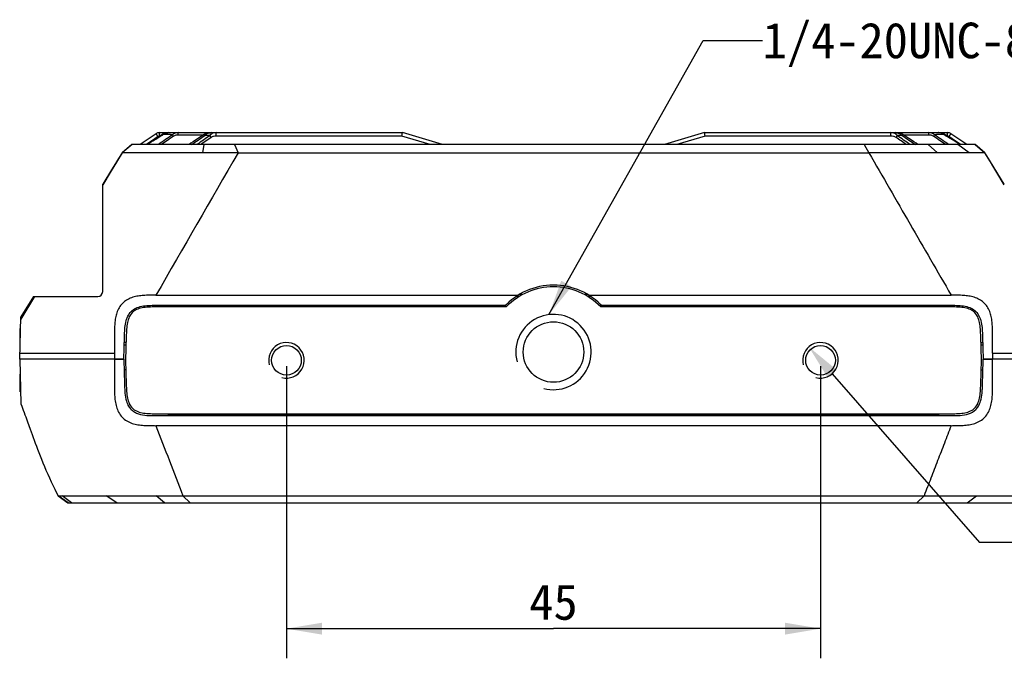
# Model space of a CAD drawing. Header units: millimetres. Extents: x 53 to 279, y 85 to 259.
# Tile 10 of 14: x 119 to 202, y 153 to 207. Entities that reach past the tile are written whole.
import ezdxf
from ezdxf.enums import TextEntityAlignment as Align

# ---------------------------------------------------------------- set-up
doc = ezdxf.new("R2010")
doc.units = ezdxf.units.MM
doc.header["$LTSCALE"] = 23.1
doc.header["$PDMODE"] = 3
doc.header["$PDSIZE"] = 8
doc.layers.get('0').update_dxf_attribs({"linetype": 'CONTINUOUS'})
doc.layers.get('Defpoints').update_dxf_attribs({"linetype": 'CONTINUOUS'})
for name, color, linetype in [('00_COMPONENTS', 7, 'CONTINUOUS'), ('50_ALL_DETAILS', 7, 'CONTINUOUS'), ('51__DRAFT_DIMS', 7, 'CONTINUOUS')]:
    doc.layers.add(name, color=color, linetype=linetype)
doc.styles.get("Standard").update_dxf_attribs({"font": 'simfang.ttf'})
doc.dimstyles.new('DIMSTYLE_3', dxfattribs={"dimtxt": 3, "dimasz": 3, "dimexe": 2.5, "dimexo": 0.5, "dimgap": 0.75, "dimtad": 1, "dimdsep": 46, "dimtxsty": 'STANDARD', "dimblk": '_FILLED', "dimblk1": '_FILLED', "dimblk2": '_FILLED', "dimcen": 0.09, "dimclrt": 3, "dimazin": 2, "dimtp": 0.3, "dimtm": 0.3, "dimtfac": 1, "dimtofl": 0, "dimtmove": 0, "dimatfit": 3, "dimldrblk": '_FILLED', "dimfxl": 1, "dimtolj": 1, "dimarcsym": 0})
doc.dimstyles.new('DIMSTYLE_5', dxfattribs={"dimtxt": 3, "dimasz": 3, "dimexe": 2.5, "dimexo": 0.5, "dimtad": 1, "dimdsep": 46, "dimtxsty": 'STANDARD', "dimblk": '_FILLED', "dimblk1": '_FILLED', "dimblk2": '_FILLED', "dimcen": 0.09, "dimclrt": 3, "dimazin": 2, "dimtp": 0.1, "dimtm": 0.1, "dimtfac": 1, "dimtofl": 0, "dimtmove": 0, "dimatfit": 1, "dimldrblk": '_FILLED', "dimfxl": 1, "dimtolj": 1, "dimarcsym": 0})
doc.dimstyles.get("Standard").update_dxf_attribs({"dimtxt": 3, "dimasz": 3, "dimexe": 2.5, "dimexo": 0.5, "dimtad": 1, "dimdsep": 46, "dimtxsty": 'STANDARD', "dimblk": '_FILLED', "dimblk1": '_FILLED', "dimblk2": '_FILLED', "dimcen": 0.09, "dimclrt": 3, "dimazin": 2, "dimtol": 1, "dimtp": 0.01, "dimtm": 0.01, "dimtfac": 1, "dimtofl": 0, "dimtmove": 0, "dimatfit": 3, "dimldrblk": '_FILLED', "dimfxl": 1, "dimtolj": 1, "dimarcsym": 0})

# ---------------------------------------------------------------- blocks, each defined once
blk = doc.blocks.new('_FILLED')
at = {"color": 0, "linetype": 'ByBlock'}
blk.add_solid([(0, 0), (-1, 0.167), (-1, -0.167)], dxfattribs=at)
blk = doc.blocks.new('*D6')
at = {"layer": '51__DRAFT_DIMS', "color": 4}
for p, q in [((141.485, 177.292), (141.485, 152.669)), ((186.485, 177.292), (186.485, 152.669)), ((141.485, 155.169), (163.985, 155.169)), ((186.485, 155.169), (163.985, 155.169))]:
    blk.add_line(p, q, dxfattribs=at)
at = {"layer": '51__DRAFT_DIMS', "color": 4, "xscale": 3, "yscale": 3, "zscale": 3, "rotation": 180}
blk.add_blockref('_FILLED', (141.485, 155.169), dxfattribs=at)
at = {"layer": '51__DRAFT_DIMS', "color": 4, "xscale": 3, "yscale": 3, "zscale": 3}
blk.add_blockref('_FILLED', (186.485, 155.169), dxfattribs=at)
at = {"layer": '51__DRAFT_DIMS', "color": 3}
blk.add_text('45', height=3, dxfattribs=at).set_placement((163.985, 155.919), align=Align.CENTER)
blk = doc.blocks.new('*D7')
at = {"layer": '51__DRAFT_DIMS', "color": 0, "lineweight": -2}
for p in [(187.47, 176.661), (225.903, 162.42)]:
    blk.add_line(p, (199.877, 162.42), dxfattribs=at)
at = {"layer": 'Defpoints', "color": 0}
for p in [(185.5, 178.923), (187.47, 176.661)]:
    blk.add_point(p, dxfattribs=at)
at = {"layer": '51__DRAFT_DIMS', "color": 0, "linetype": 'ByBlock', "lineweight": -2, "xscale": 3, "yscale": 3, "zscale": 3, "rotation": 131.0624657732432}
blk.add_blockref('_FILLED', (185.5, 178.923), dxfattribs=at)
at = {"layer": '51__DRAFT_DIMS', "color": 3, "insert": (207.443, 167.045), "char_height": 3, "attachment_point": 1, "line_spacing_factor": 0.9}
blk.add_mtext('\\A1;{2-M3{\\fgdt;x}4.2}', dxfattribs=at)

msp = doc.modelspace()

# ---------------------------------------------------------------- linework, layer by layer
at = {"layer": '00_COMPONENTS'}
for p, q in [((130.493, 196.898), (129.167, 195.987)), ((130.663, 196.654), (130.034, 196.221)), ((130.776, 196.689), (130.776, 196.986)), ((130.776, 196.986), (151.255, 196.986)), ((130.802, 196.689), (130.776, 196.689)), ((132.363, 196.788), (132.363, 196.986)), ((134.477, 196.788), (132.363, 196.788)), ((134.552, 196.838), (133.817, 196.349)), ((135.025, 196.74), (134.615, 196.743)), ((135.144, 196.986), (135.144, 196.986)), ((135.555, 196.689), (135.555, 196.986)), ((151.212, 196.689), (135.555, 196.689)), ((151.212, 196.689), (151.255, 196.986)), ((153.591, 195.987), (151.212, 196.689)), ((154.643, 195.987), (151.255, 196.986)), ((176.72, 196.986), (173.332, 195.987)), ((176.763, 196.689), (174.383, 195.987)), ((176.72, 196.986), (197.195, 196.986)), ((176.723, 196.964), (176.72, 196.986)), ((176.763, 196.689), (176.72, 196.986)), ((176.763, 196.689), (176.758, 196.728)), ((192.422, 196.689), (176.763, 196.689)), ((192.422, 196.689), (192.422, 196.986)), ((193.357, 196.743), (192.952, 196.739)), ((195.608, 196.788), (193.495, 196.788)), ((195.608, 196.788), (195.608, 196.986)), ((197.195, 196.689), (197.169, 196.689)), ((197.195, 196.689), (197.195, 196.986)), ((197.944, 196.217), (197.308, 196.654)), ((198.804, 195.987), (197.478, 196.898)), ((128.466, 195.987), (127.636, 195.287)), ((128.471, 195.987), (127.643, 195.287)), ((128.469, 195.987), (128.469, 195.987)), ((199.509, 195.987), (128.471, 195.987)), ((134.359, 196.054), (134.263, 195.987)), ((135.129, 196.59), (134.359, 196.054)), ((134.448, 195.286), (134.551, 195.987)), ((137.102, 195.987), (137.406, 195.287)), ((190.168, 195.987), (190.564, 195.287)), ((196.338, 195.287), (195.547, 195.987)), ((199.008, 195.286), (198.058, 195.987)), ((198.293, 195.987), (198.176, 196.067)), ((199.507, 195.987), (200.327, 195.287)), ((199.869, 195.683), (199.511, 195.987)), ((199.907, 195.651), (199.512, 195.987)), ((127.635, 195.287), (126.748, 193.848)), ((127.636, 195.287), (126.846, 194.006)), ((127.643, 195.287), (127.343, 194.795)), ((127.752, 195.385), (127.635, 195.287)), ((127.636, 195.287), (127.635, 195.287)), ((127.635, 195.287), (127.635, 195.287)), ((127.636, 195.287), (127.636, 195.287)), ((127.643, 195.287), (127.636, 195.287)), ((130.021, 195.287), (129.731, 195.287)), ((130.319, 195.286), (130.021, 195.287)), ((132.961, 195.287), (132.947, 195.287)), ((133.322, 195.286), (132.961, 195.287)), ((137.406, 195.287), (190.564, 195.287)), ((200.335, 195.287), (199.907, 195.651)), ((200.333, 195.288), (200.249, 195.36)), ((200.627, 194.795), (200.327, 195.287)), ((200.33, 195.295), (200.331, 195.294)), ((200.497, 195.024), (200.33, 195.294)), ((201.026, 194.167), (200.331, 195.294)), ((201.973, 192.632), (200.497, 195.024)), ((127.343, 194.795), (125.997, 192.591)), ((201.973, 192.591), (200.627, 194.795)), ((126.748, 193.848), (125.997, 192.632)), ((126.846, 194.006), (126.117, 192.826)), ((201.235, 193.826), (201.039, 194.145)), ((201.965, 192.644), (201.235, 193.826)), ((125.997, 183.582), (125.997, 192.635)), ((126.117, 192.826), (126.082, 192.768)), ((120.255, 183.183), (119.095, 181.275)), ((119.095, 181.363), (120.212, 183.182)), ((120.16, 183.182), (119.098, 181.463)), ((120.16, 183.182), (125.597, 183.182)), ((130.479, 183.279), (161, 183.279)), ((160.863, 183.191), (161.129, 183.191)), ((161.402, 183.344), (161.112, 183.344)), ((166.859, 183.344), (166.568, 183.344)), ((166.842, 183.191), (167.107, 183.191)), ((166.97, 183.279), (197.491, 183.279)), ((130.477, 182.43), (159.943, 182.43)), ((160.008, 182.29), (130.477, 182.29)), ((197.493, 182.29), (167.962, 182.29)), ((168.028, 182.43), (197.493, 182.43)), ((119.004, 177.883), (119.098, 181.464)), ((119.037, 179.134), (119.037, 180.462)), ((119.072, 180.462), (119.037, 180.462)), ((119.067, 180.279), (119.037, 180.279)), ((127.78, 177.883), (127.835, 179.791)), ((127.972, 179.283), (127.821, 179.283)), ((127.985, 179.799), (127.933, 177.792)), ((200.038, 177.792), (199.985, 179.799)), ((199.999, 179.283), (200.15, 179.283)), ((200.135, 179.791), (200.191, 177.883)), ((127.815, 179.091), (127.967, 179.091)), ((200.004, 179.091), (200.155, 179.091)), ((119.004, 177.882), (119.103, 174.112)), ((127.781, 177.882), (119.004, 177.882)), ((119.017, 178.383), (126.986, 178.383)), ((126.987, 178.383), (126.986, 177.883)), ((126.986, 177.883), (127.78, 177.883)), ((127.933, 177.792), (127.985, 175.785)), ((199.985, 175.785), (200.038, 177.792)), ((200.158, 176.631), (200.191, 177.882)), ((200.191, 177.883), (200.984, 177.883)), ((208.967, 177.882), (200.191, 177.882)), ((200.984, 178.383), (208.954, 178.383)), ((200.985, 178.383), (200.985, 177.883)), ((127.954, 176.982), (127.804, 176.982)), ((200.017, 176.982), (200.167, 176.982)), ((119.037, 175.122), (119.037, 176.631)), ((119.071, 175.305), (119.037, 175.305)), ((119.037, 175.122), (119.076, 175.122)), ((119.511, 173.016), (119.655, 172.618)), ((119.655, 172.618), (119.883, 171.984)), ((130.477, 173.293), (197.493, 173.293)), ((119.883, 171.984), (120.045, 171.534)), ((197.493, 172.283), (130.478, 172.283)), ((122.233, 166.382), (122.233, 166.382)), ((122.233, 166.381), (123.066, 165.781)), ((123.084, 165.781), (122.249, 166.381)), ((122.249, 166.381), (122.595, 166.381)), ((123.383, 165.781), (122.595, 166.381)), ((127.176, 165.781), (126.3, 166.381)), ((131.201, 165.781), (130.514, 166.381)), ((130.514, 166.381), (132.754, 166.381)), ((132.754, 166.381), (133.371, 165.781)), ((132.754, 166.381), (195.217, 166.381)), ((195.217, 166.381), (194.6, 165.781)), ((198.837, 165.781), (199.62, 166.381)), ((199.62, 166.381), (203.542, 166.381)), ((123.066, 165.781), (204.905, 165.781))]:
    msp.add_line(p, q, dxfattribs=at)
for points in [[(130.768, 196.668), (130.358, 196.421), (130.162, 196.302), (129.975, 196.184), (129.795, 196.067), (129.677, 195.987)], [(131.076, 196.859), (130.981, 196.799), (130.768, 196.668)], [(131.56, 196.986), (131.498, 196.984), (131.399, 196.974), (131.304, 196.955), (131.213, 196.926), (131.13, 196.889), (131.076, 196.859)], [(135.144, 196.986), (135.063, 196.984), (134.953, 196.974), (134.841, 196.954), (134.728, 196.923), (134.623, 196.879), (134.552, 196.838)], [(151.253, 196.976), (151.254, 196.983), (151.255, 196.986)], [(193.419, 196.838), (193.342, 196.882), (193.239, 196.924), (193.128, 196.955), (193.016, 196.974), (192.904, 196.984), (192.827, 196.986)], [(193.94, 196.492), (193.51, 196.778), (193.419, 196.838)], [(196.895, 196.859), (196.841, 196.889), (196.757, 196.926), (196.666, 196.955), (196.571, 196.974), (196.472, 196.984), (196.411, 196.986)], [(198.176, 196.067), (197.997, 196.183), (197.809, 196.301), (197.614, 196.421), (197.411, 196.542), (197.203, 196.668), (196.99, 196.799), (196.895, 196.859)], [(133.817, 196.349), (133.619, 196.217), (133.427, 196.087), (133.28, 195.987)], [(194.691, 195.987), (194.536, 196.093), (194.344, 196.222), (194.145, 196.355), (193.94, 196.492)], [(127.643, 195.287), (127.64, 195.287), (127.636, 195.287), (127.636, 195.287)], [(200.334, 195.287), (200.335, 195.287), (200.335, 195.287)], [(119.103, 174.112), (119.17, 173.934), (119.236, 173.76), (119.303, 173.581), (119.371, 173.397), (119.441, 173.208), (119.511, 173.016)], [(120.045, 171.534), (120.131, 171.299), (120.219, 171.058), (120.31, 170.81), (120.406, 170.555), (120.505, 170.293), (120.609, 170.023), (120.718, 169.743), (120.833, 169.455), (120.954, 169.157), (121.083, 168.849), (121.22, 168.529), (121.364, 168.199), (121.512, 167.872), (121.662, 167.546), (121.816, 167.223), (121.965, 166.916), (122.107, 166.629), (122.233, 166.381)]]:
    msp.add_lwpolyline(points, dxfattribs=at)
for centre, radius in [((163.985, 178.491), 2.553), ((141.485, 177.792), 1.25), ((186.485, 177.792), 1.25)]:
    msp.add_circle(centre, radius, dxfattribs=at)
for centre, radius, start, end in [((130.776, 196.486), 0.5, 90, 124.51311), ((228.33, 56.521), 170.245, 124.50743, 124.99481), ((120.914, 213.242), 19.319, 300.91463, 301.81028), ((131.064, 175.004), 21.822, 89.57816, 89.91317), ((130.984, 166.519), 30.307, 88.29928, 89.54652), ((135.026, 196.436), 0.514, 137.9744, 143.24878), ((135.428, 196.449), 0.497, 141.49418, 144.25629), ((88.315, 164.003), 57.04, 34.84161, 35.02482), ((235.372, 166.997), 51.808, 144.96446, 145.16616), ((192.547, 196.448), 0.499, 35.75571, 38.47268), ((192.953, 196.442), 0.504, 36.72144, 39.41355), ((197.015, 164.968), 31.858, 90.48337, 91.66974), ((96.193, 51.556), 176.29, 55.01273, 55.48334), ((196.411, 196.191), 0.795, 87.07475, 89.99571), ((196.906, 176.078), 20.747, 90.08852, 90.44152), ((206.771, 212.779), 18.774, 238.18648, 239.04612), ((197.195, 196.486), 0.5, 55.48689, 90), ((133.503, 190.599), 6.572, 123.5836, 124.93132), ((193.784, 189.576), 7.803, 56.31176, 56.56777), ((194.478, 190.611), 6.557, 55.07345, 56.33732), ((125.597, 183.582), 0.4, 270, 360), ((163.985, 178.482), 5.65, 42.37518, 137.62338), ((163.985, 178.491), 5.5, 43.68677, 136.31323), ((163.985, 178.491), 3.175, 255, 195), ((141.485, 177.792), 1.5, 255, 195), ((186.485, 177.792), 1.5, 255, 195), ((2360.034, 236.388), 2233.02, 181.501346, 181.533437)]:
    msp.add_arc(centre, radius, start, end, dxfattribs=at)
for points in [[(129.867, 196.074), (130.183, 196.284), (130.513, 196.473), (130.839, 196.668)], [(130.776, 196.689), (130.736, 196.689), (130.695, 196.676), (130.663, 196.654)], [(131.972, 196.684), (131.629, 196.45), (131.282, 196.221), (130.94, 195.987)], [(131.097, 196.825), (131.116, 196.842), (131.137, 196.858), (131.159, 196.872)], [(133.488, 195.987), (133.861, 196.242), (134.239, 196.492), (134.615, 196.743)], [(135.025, 196.74), (134.668, 196.489), (134.314, 196.236), (133.956, 195.987)], [(135.371, 196.963), (135.311, 196.948), (135.253, 196.925), (135.199, 196.894)], [(135.555, 196.986), (135.493, 196.986), (135.431, 196.978), (135.371, 196.963)], [(192.607, 196.963), (192.547, 196.978), (192.484, 196.986), (192.422, 196.986)], [(192.737, 196.916), (192.695, 196.936), (192.652, 196.951), (192.607, 196.963)], [(194.02, 195.987), (193.663, 196.236), (193.308, 196.489), (192.952, 196.739)], [(193.357, 196.743), (193.733, 196.492), (194.11, 196.242), (194.483, 195.987)], [(197.03, 195.987), (196.688, 196.221), (196.342, 196.45), (195.999, 196.684)], [(196.664, 196.944), (196.596, 196.968), (196.523, 196.981), (196.451, 196.985)], [(196.81, 196.873), (196.765, 196.903), (196.715, 196.926), (196.664, 196.944)], [(196.874, 196.825), (196.854, 196.843), (196.832, 196.859), (196.81, 196.873)], [(198.083, 196.088), (197.767, 196.296), (197.439, 196.484), (197.115, 196.679)], [(197.308, 196.654), (197.276, 196.676), (197.235, 196.689), (197.195, 196.689)], [(193.713, 195.987), (193.425, 196.188), (193.136, 196.389), (192.847, 196.59)], [(137.406, 195.287), (135.097, 191.284), (132.788, 187.282), (130.479, 183.279)], [(127.814, 176.631), (127.821, 176.348), (127.827, 176.064), (127.835, 175.78)], [(196.482, 173.133), (185.65, 173.133), (163.986, 173.146), (142.322, 173.133), (131.49, 173.133)], [(131.49, 173.133), (153.154, 173.133), (174.818, 173.133), (196.482, 173.133)], [(130.478, 172.283), (131.237, 170.316), (131.995, 168.349), (132.754, 166.381)]]:
    msp.add_open_spline(points, degree=3, dxfattribs=at)
for points, knots in [([(130.663, 196.654), (130.652, 196.67), (130.63, 196.701), (130.599, 196.746), (130.57, 196.788), (130.544, 196.825), (130.526, 196.851), (130.514, 196.869), (130.506, 196.879), (130.501, 196.887), (130.497, 196.893), (130.494, 196.895), (130.493, 196.898), (130.493, 196.898)], [0, 0, 0, 0, 0.194436, 0.382712, 0.556192, 0.7076, 0.831757, 0.882058, 0.923811, 0.95674, 0.980584, 0.995087, 1, 1, 1, 1]), ([(131.076, 196.859), (131.076, 196.859), (131.077, 196.858), (131.078, 196.856), (131.08, 196.853), (131.083, 196.848), (131.089, 196.838), (131.094, 196.83), (131.097, 196.825)], [0, 0, 0, 0, 0.01641, 0.065897, 0.147708, 0.260658, 0.575207, 1, 1, 1, 1]), ([(131.159, 196.872), (131.189, 196.891), (131.312, 196.958), (131.455, 196.986), (131.56, 196.986)], [0, 0, 0, 0, 0.252267, 1, 1, 1, 1]), ([(132.363, 196.986), (132.277, 196.986), (132.103, 196.959), (131.947, 196.871), (131.884, 196.812)], [0, 0, 0, 0, 0.498887, 1, 1, 1, 1]), ([(131.972, 196.684), (131.964, 196.696), (131.934, 196.739), (131.905, 196.782), (131.884, 196.812)], [0, 0, 0, 0, 0.285325, 1, 1, 1, 1]), ([(132.363, 196.788), (132.295, 196.788), (132.158, 196.773), (132.028, 196.722), (131.972, 196.684)], [0, 0, 0, 0, 0.500633, 1, 1, 1, 1]), ([(134.552, 196.838), (134.552, 196.838), (134.555, 196.835), (134.556, 196.831), (134.562, 196.823), (134.569, 196.812), (134.578, 196.798), (134.593, 196.775), (134.606, 196.756), (134.615, 196.743)], [0, 0, 0, 0, 0.016804, 0.066633, 0.149037, 0.263515, 0.408623, 0.581628, 1, 1, 1, 1]), ([(134.645, 196.78), (134.707, 196.849), (134.868, 196.953), (135.053, 196.986), (135.144, 196.986)], [0, 0, 0, 0, 0.505345, 1, 1, 1, 1]), ([(135.199, 196.894), (135.184, 196.885), (135.125, 196.848), (135.072, 196.8), (135.039, 196.759)], [0, 0, 0, 0, 0.247767, 1, 1, 1, 1]), ([(135.555, 196.689), (135.481, 196.689), (135.37, 196.679), (135.227, 196.642), (135.159, 196.611), (135.129, 196.59)], [0, 0, 0, 0, 0.500015, 0.750222, 1, 1, 1, 1]), ([(192.847, 196.59), (192.817, 196.611), (192.749, 196.642), (192.606, 196.679), (192.495, 196.689), (192.422, 196.689)], [0, 0, 0, 0, 0.249781, 0.5, 1, 1, 1, 1]), ([(192.937, 196.758), (192.924, 196.775), (192.867, 196.839), (192.794, 196.888), (192.737, 196.916)], [0, 0, 0, 0, 0.254438, 1, 1, 1, 1]), ([(192.827, 196.986), (192.922, 196.986), (193.115, 196.951), (193.281, 196.837), (193.342, 196.762)], [0, 0, 0, 0, 0.494268, 1, 1, 1, 1]), ([(193.419, 196.838), (193.42, 196.838), (193.417, 196.835), (193.415, 196.831), (193.409, 196.823), (193.403, 196.812), (193.393, 196.798), (193.378, 196.775), (193.366, 196.756), (193.357, 196.743)], [0, 0, 0, 0, 0.016802, 0.066632, 0.149037, 0.263516, 0.408626, 0.581631, 1, 1, 1, 1]), ([(196.087, 196.812), (196.023, 196.871), (195.868, 196.959), (195.694, 196.986), (195.608, 196.986)], [0, 0, 0, 0, 0.501094, 1, 1, 1, 1]), ([(195.999, 196.684), (195.943, 196.722), (195.812, 196.773), (195.676, 196.788), (195.608, 196.788)], [0, 0, 0, 0, 0.499358, 1, 1, 1, 1]), ([(195.999, 196.684), (196.007, 196.696), (196.036, 196.739), (196.066, 196.782), (196.087, 196.812)], [0, 0, 0, 0, 0.285318, 1, 1, 1, 1]), ([(196.874, 196.825), (196.877, 196.83), (196.882, 196.838), (196.888, 196.848), (196.891, 196.853), (196.893, 196.856), (196.894, 196.857), (196.895, 196.858), (196.895, 196.859)], [0, 0, 0, 0, 0.424773, 0.739321, 0.852275, 0.934092, 0.983586, 1, 1, 1, 1]), ([(197.308, 196.654), (197.319, 196.67), (197.341, 196.701), (197.372, 196.746), (197.401, 196.788), (197.427, 196.825), (197.445, 196.851), (197.457, 196.869), (197.465, 196.879), (197.47, 196.887), (197.474, 196.893), (197.477, 196.895), (197.478, 196.898), (197.478, 196.898)], [0, 0, 0, 0, 0.194436, 0.382712, 0.556192, 0.7076, 0.831757, 0.882058, 0.923811, 0.95674, 0.980584, 0.995087, 1, 1, 1, 1]), ([(129.731, 195.287), (129.591, 195.287), (129.316, 195.287), (128.916, 195.287), (128.598, 195.287), (128.363, 195.287), (128.207, 195.287), (128.068, 195.287), (127.948, 195.287), (127.849, 195.287), (127.771, 195.287), (127.719, 195.287), (127.687, 195.287), (127.671, 195.287), (127.659, 195.287), (127.65, 195.287), (127.646, 195.287), (127.643, 195.287), (127.643, 195.287)], [0, 0, 0, 0, 0.20129, 0.395189, 0.575114, 0.657324, 0.732606, 0.799593, 0.857075, 0.904661, 0.942235, 0.96969, 0.979715, 0.987496, 0.993224, 0.99709, 0.999285, 1, 1, 1, 1]), ([(132.947, 195.287), (132.725, 195.287), (132.173, 195.289), (131.297, 195.285), (130.643, 195.285), (130.319, 195.286)], [0, 0, 0, 0, 0.253592, 0.629658, 1, 1, 1, 1]), ([(134.448, 195.286), (134.354, 195.286), (133.979, 195.286), (133.603, 195.285), (133.322, 195.286)], [0, 0, 0, 0, 0.251348, 1, 1, 1, 1]), ([(137.406, 195.287), (136.905, 195.29), (135.919, 195.286), (134.933, 195.287), (134.448, 195.286)], [0, 0, 0, 0, 0.508066, 1, 1, 1, 1]), ([(196.338, 195.287), (195.874, 195.29), (194.935, 195.285), (193.512, 195.286), (192.052, 195.288), (191.066, 195.29), (190.564, 195.287)], [0, 0, 0, 0, 0.241315, 0.487491, 0.739582, 1, 1, 1, 1]), ([(190.564, 195.287), (191.143, 194.287), (192.297, 192.286), (194.026, 189.282), (195.76, 186.281), (196.919, 184.283), (197.491, 183.279)], [0, 0, 0, 0, 0.250003, 0.499996, 0.750007, 1, 1, 1, 1]), ([(199.008, 195.287), (198.795, 195.285), (198.36, 195.29), (197.699, 195.285), (197.022, 195.287), (196.567, 195.285), (196.338, 195.287)], [0, 0, 0, 0, 0.239485, 0.488507, 0.742721, 1, 1, 1, 1]), ([(200.327, 195.287), (200.326, 195.288), (200.323, 195.287), (200.318, 195.287), (200.307, 195.287), (200.288, 195.287), (200.256, 195.287), (200.213, 195.287), (200.158, 195.287), (200.09, 195.287), (199.974, 195.287), (199.801, 195.287), (199.565, 195.286), (199.296, 195.287), (199.106, 195.287), (199.008, 195.287)], [0, 0, 0, 0, 0.002736, 0.006272, 0.011425, 0.027108, 0.050773, 0.083147, 0.124864, 0.176497, 0.237923, 0.387903, 0.569514, 0.775922, 1, 1, 1, 1]), ([(130.479, 183.279), (130.326, 183.288), (130.097, 183.29), (129.791, 183.278), (129.485, 183.263), (129.103, 183.231), (128.65, 183.149), (128.213, 183), (127.815, 182.762), (127.491, 182.429), (127.261, 182.027), (127.116, 181.589), (127.038, 181.135), (127.003, 180.677), (126.984, 180.065), (126.995, 179.301), (126.991, 178.689), (126.987, 178.383)], [0, 0, 0, 0, 0.062478, 0.093757, 0.12503, 0.187515, 0.250042, 0.312596, 0.375099, 0.437611, 0.500145, 0.562665, 0.625153, 0.687664, 0.750133, 0.875065, 1, 1, 1, 1]), ([(200.983, 178.383), (200.979, 178.689), (200.975, 179.301), (200.987, 180.065), (200.968, 180.677), (200.932, 181.135), (200.855, 181.589), (200.709, 182.027), (200.479, 182.429), (200.155, 182.762), (199.757, 183), (199.32, 183.148), (198.867, 183.231), (198.486, 183.263), (198.18, 183.278), (197.874, 183.29), (197.644, 183.288), (197.491, 183.279)], [0, 0, 0, 0, 0.124934, 0.249866, 0.312335, 0.374845, 0.437333, 0.499854, 0.56239, 0.624902, 0.687406, 0.749963, 0.812488, 0.874972, 0.906244, 0.937522, 1, 1, 1, 1]), ([(127.835, 179.791), (127.841, 179.998), (127.854, 180.402), (127.921, 180.981), (128.082, 181.498), (128.366, 181.926), (128.787, 182.216), (129.299, 182.374), (129.873, 182.428), (130.272, 182.43), (130.477, 182.43)], [0, 0, 0, 0, 0.139892, 0.27207, 0.392159, 0.502935, 0.612888, 0.731118, 0.861492, 1, 1, 1, 1]), ([(130.477, 182.29), (130.274, 182.29), (129.884, 182.288), (129.333, 182.237), (128.855, 182.093), (128.472, 181.829), (128.213, 181.439), (128.064, 180.955), (128.003, 180.397), (127.991, 180.003), (127.985, 179.799)], [0, 0, 0, 0, 0.144528, 0.276893, 0.392495, 0.496714, 0.602027, 0.719983, 0.854519, 1, 1, 1, 1]), ([(197.493, 182.43), (197.699, 182.43), (198.098, 182.428), (198.671, 182.374), (199.183, 182.216), (199.604, 181.925), (199.888, 181.498), (200.049, 180.981), (200.116, 180.402), (200.129, 179.998), (200.135, 179.791)], [0, 0, 0, 0, 0.138494, 0.268857, 0.387082, 0.497038, 0.607825, 0.727925, 0.860108, 1, 1, 1, 1]), ([(199.985, 179.799), (199.98, 180.003), (199.968, 180.397), (199.906, 180.955), (199.758, 181.439), (199.499, 181.829), (199.115, 182.093), (198.637, 182.237), (198.086, 182.288), (197.697, 182.29), (197.493, 182.29)], [0, 0, 0, 0, 0.145481, 0.280017, 0.397973, 0.503286, 0.607505, 0.723107, 0.855472, 1, 1, 1, 1]), ([(126.98, 177.882), (126.986, 177.547), (126.994, 176.877), (126.985, 176.039), (126.985, 175.369), (126.996, 174.866), (127.04, 174.365), (127.141, 173.87), (127.324, 173.399), (127.612, 172.979), (128.012, 172.663), (128.479, 172.464), (128.971, 172.354), (129.472, 172.301), (129.975, 172.284), (130.31, 172.284), (130.478, 172.283)], [0, 0, 0, 0, 0.124965, 0.249929, 0.312413, 0.374903, 0.437412, 0.499916, 0.562431, 0.624922, 0.687418, 0.749939, 0.812461, 0.874984, 0.937494, 1, 1, 1, 1]), ([(197.493, 172.283), (197.661, 172.284), (197.996, 172.284), (198.499, 172.301), (198.999, 172.354), (199.492, 172.464), (199.958, 172.663), (200.359, 172.979), (200.647, 173.399), (200.83, 173.871), (200.93, 174.365), (200.974, 174.866), (200.986, 175.369), (200.986, 176.039), (200.976, 176.877), (200.985, 177.547), (200.99, 177.882)], [0, 0, 0, 0, 0.062505, 0.125017, 0.187539, 0.250061, 0.312582, 0.375079, 0.437569, 0.500085, 0.562589, 0.625099, 0.687588, 0.750072, 0.875036, 1, 1, 1, 1]), ([(196.482, 173.133), (196.959, 173.134), (197.553, 173.123), (198.378, 173.154), (198.968, 173.241), (199.506, 173.53), (199.823, 173.949), (200.019, 174.418), (200.099, 174.919), (200.138, 175.682), (200.146, 176.215), (200.158, 176.631)], [0, 0, 0, 0, 0.226237, 0.281292, 0.391724, 0.507168, 0.563579, 0.636983, 0.747514, 0.802389, 1, 1, 1, 1]), ([(127.835, 175.78), (127.839, 175.643), (127.848, 175.389), (127.874, 174.905), (127.955, 174.408), (128.152, 173.941), (128.393, 173.631), (128.683, 173.411), (129.124, 173.226), (129.595, 173.152), (130.419, 173.125), (131.012, 173.134), (131.49, 173.133)], [0, 0, 0, 0, 0.075432, 0.138895, 0.26616, 0.349661, 0.414575, 0.47944, 0.547764, 0.67494, 0.738578, 1, 1, 1, 1]), ([(127.985, 175.785), (127.991, 175.58), (128.003, 175.186), (128.064, 174.628), (128.213, 174.144), (128.472, 173.754), (128.855, 173.491), (129.333, 173.346), (129.884, 173.295), (130.274, 173.293), (130.477, 173.293)], [0, 0, 0, 0, 0.145481, 0.280017, 0.397973, 0.503286, 0.607505, 0.723107, 0.855472, 1, 1, 1, 1]), ([(197.493, 173.293), (197.697, 173.293), (198.086, 173.295), (198.637, 173.346), (199.115, 173.491), (199.499, 173.754), (199.758, 174.144), (199.906, 174.628), (199.968, 175.186), (199.98, 175.58), (199.985, 175.785)], [0, 0, 0, 0, 0.144528, 0.276893, 0.392495, 0.496714, 0.602027, 0.719983, 0.854519, 1, 1, 1, 1]), ([(197.493, 172.283), (197.306, 171.791), (196.924, 170.808), (196.355, 169.333), (195.786, 167.857), (195.406, 166.873), (195.217, 166.381)], [0, 0, 0, 0, 0.249972, 0.500005, 0.749993, 1, 1, 1, 1]), ([(122.233, 166.381), (122.234, 166.382), (122.24, 166.38), (122.245, 166.381), (122.249, 166.381)], [0, 0, 0, 0, 0.242529, 1, 1, 1, 1]), ([(122.595, 166.381), (122.673, 166.381), (122.858, 166.381), (123.332, 166.381), (124.088, 166.382), (125.138, 166.381), (125.899, 166.381), (126.299, 166.381)], [0, 0, 0, 0, 0.063206, 0.149651, 0.383498, 0.675724, 1, 1, 1, 1]), ([(126.299, 166.381), (126.637, 166.381), (127.497, 166.382), (128.902, 166.38), (129.969, 166.381), (130.514, 166.381)], [0, 0, 0, 0, 0.239946, 0.612073, 1, 1, 1, 1]), ([(195.217, 166.381), (195.591, 166.381), (196.244, 166.38), (197.175, 166.382), (198.003, 166.381), (198.817, 166.38), (199.354, 166.381), (199.62, 166.381)], [0, 0, 0, 0, 0.254707, 0.445332, 0.63398, 0.819074, 1, 1, 1, 1])]:
    msp.add_open_spline(points, degree=3, knots=knots, dxfattribs=at)

# ---------------------------------------------------------------- texts
at = {"layer": '50_ALL_DETAILS', "color": 3}
msp.add_text('1/4-20UNC-8.4-2B', height=3, dxfattribs=at).set_placement((181.609, 203.261))

# ---------------------------------------------------------------- dimensions: what is measured, and where the dimension line sits
at = {"layer": '51__DRAFT_DIMS', "color": 4}
dim = msp.add_diameter_dim_2p(p1=(187.47, 176.661), p2=(185.5, 178.923), text='{2-M<>{\\fgdt;x}4.2}', dimstyle='DIMSTYLE_5', override={"dimtih": 1, "dimtoh": 1, "dimpost": '<>'}, dxfattribs=at)
dim.commit()
dim.dimension.update_dxf_attribs({"geometry": '*D7', "text_midpoint": (216.673, 162.42), "dimtype": 163})
dim = msp.add_linear_dim(base=(186.485, 155.169), p1=(141.485, 177.792), p2=(186.485, 177.792), dimstyle='DIMSTYLE_3', dxfattribs=at)
dim.commit()
dim.dimension.update_dxf_attribs({"geometry": '*D6', "text_midpoint": (163.894, 155.169), "dimtype": 160})

# ---------------------------------------------------------------- leaders
at = {"layer": '50_ALL_DETAILS', "color": 4}
msp.add_leader([(163.604, 181.643), (176.609, 204.761), (181.609, 204.761)], dimstyle='STANDARD', override={"dimtad": 0}, dxfattribs=at)

doc.saveas('drawing.dxf')
